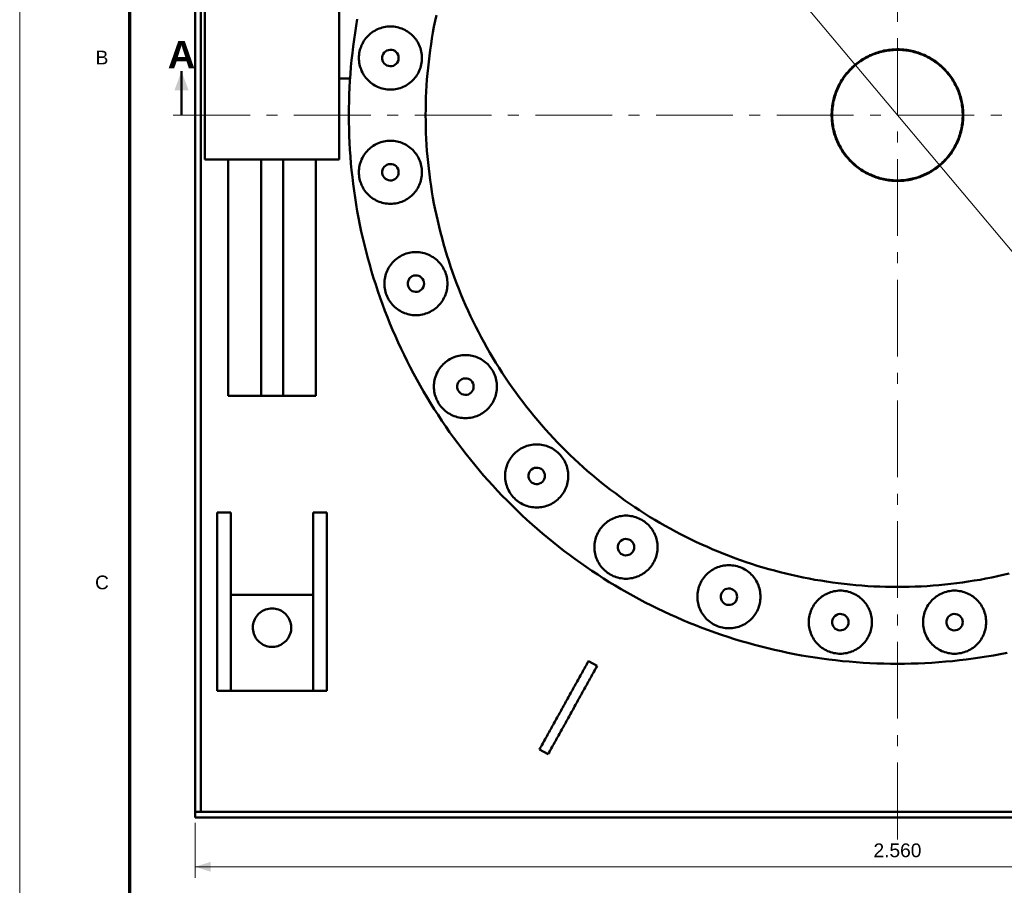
# Model space of a CAD drawing. Header units: millimetres. Extents: x 0 to 841, y 0 to 594.
# Tile 2 of 8: x 0 to 179, y 290 to 447. Entities that reach past the tile are written whole.
import ezdxf
from ezdxf.enums import TextEntityAlignment as Align

# ---------------------------------------------------------------- set-up
doc = ezdxf.new("R2010")
doc.units = ezdxf.units.MM
doc.linetypes.add('EJE', pattern=[22, 14, -3, 2, -3])
for name, color, linetype, lineweight in [('COTA', 7, 'CONTINUOUS', 18), ('EJE', 7, 'EJE', 18), ('FINA', 7, 'CONTINUOUS', 18), ('MARCO', 7, 'CONTINUOUS', 70), ('TXT', 7, 'CONTINUOUS', 25), ('VIS', 7, 'CONTINUOUS', 50)]:
    doc.layers.add(name, color=color, linetype=linetype, lineweight=lineweight)
doc.styles.add('STD', font='LiberationSans-Regular.ttf')
doc.styles.add('STDB', font='LiberationSans-Bold.ttf')

msp = doc.modelspace()

# ---------------------------------------------------------------- linework, layer by layer
at = {"layer": 'COTA'}
for p, q in [((224.28, 353.4), (81.58, 523.46)), ((32, 301), (32, 291)), ((32, 293), (288, 293))]:
    msp.add_line(p, q, dxfattribs=at)
for points in [[(29.5, 438), (28.2, 434.5), (30.8, 434.5)], [(32, 293), (34.8, 292.1), (34.8, 293.9)]]:
    msp.add_solid(points, dxfattribs=at)
at = {"layer": 'EJE'}
for p, q in [((160, 298), (160, 562)), ((28, 430), (292, 430))]:
    msp.add_line(p, q, dxfattribs=at)
at = {"layer": 'FINA'}
msp.add_lwpolyline([(0, 0), (841, 0), (841, 594), (0, 594)], close=True, dxfattribs=at)
at = {"layer": 'MARCO'}
msp.add_lwpolyline([(20, 10), (831, 10), (831, 584), (20, 584)], close=True, dxfattribs=at)
at = {"layer": 'VIS'}
msp.add_line((29.5, 430), (29.5, 438), dxfattribs=at)
for points in [[(32, 303), (32, 557)], [(33, 303), (33, 557)], [(33.75, 421.91), (33.75, 479.16)], [(58.25, 436.66), (58.25, 461.46)], [(61.54, 447.5), (61.33, 446.26), (61.13, 445.02), (60.95, 443.78), (60.79, 442.53), (60.64, 441.29), (60.5, 440.04), (60.39, 438.79), (60.28, 437.53), (60.2, 436.28), (60.13, 435.02), (60.07, 433.77), (60.03, 432.51), (60.01, 431.26), (60, 430), (60.01, 428.74), (60.03, 427.49), (60.07, 426.23), (60.13, 424.98), (60.2, 423.72), (60.28, 422.47), (60.39, 421.21), (60.5, 419.96), (60.64, 418.71), (60.79, 417.47), (60.95, 416.22), (61.13, 414.98), (61.33, 413.74), (61.54, 412.5), (61.77, 411.26), (62.01, 410.03), (62.27, 408.8), (62.55, 407.57), (62.84, 406.35), (63.14, 405.13), (63.46, 403.92), (63.8, 402.7), (64.15, 401.5), (64.51, 400.3), (64.89, 399.1), (65.29, 397.91), (65.7, 396.72), (66.13, 395.54), (66.57, 394.36), (67.02, 393.19), (67.49, 392.02), (67.98, 390.86), (68.48, 389.71), (68.99, 388.56), (69.52, 387.42), (70.06, 386.29), (70.62, 385.16), (71.19, 384.04), (71.77, 382.93), (72.37, 381.82), (72.98, 380.73), (73.61, 379.64), (74.25, 378.56), (74.9, 377.48), (75.57, 376.42), (76.25, 375.36), (76.94, 374.31), (77.65, 373.27), (78.37, 372.24), (79.1, 371.22), (79.84, 370.21), (80.6, 369.21), (81.37, 368.21), (82.15, 367.23), (82.95, 366.26), (83.76, 365.29), (84.57, 364.34), (85.41, 363.4), (86.25, 362.47), (87.1, 361.55), (87.97, 360.63), (88.85, 359.74), (89.74, 358.85), (90.63, 357.97), (91.55, 357.1), (92.47, 356.25), (93.4, 355.41), (94.34, 354.57), (95.29, 353.76), (96.26, 352.95), (97.23, 352.15), (98.21, 351.37), (99.21, 350.6), (100.21, 349.84), (101.22, 349.1), (102.24, 348.37), (103.27, 347.65), (104.31, 346.94), (105.36, 346.25), (106.42, 345.57), (107.48, 344.9), (108.56, 344.25), (109.64, 343.61), (110.73, 342.98), (111.82, 342.37), (112.93, 341.77), (114.04, 341.19), (115.16, 340.62), (116.29, 340.06), (117.42, 339.52), (118.56, 338.99), (119.71, 338.48), (120.86, 337.98), (122.02, 337.49), (123.19, 337.02), (124.36, 336.57), (125.54, 336.13), (126.72, 335.7), (127.91, 335.29), (129.1, 334.89), (130.3, 334.51), (131.5, 334.15), (132.7, 333.8), (133.92, 333.46), (135.13, 333.14), (136.35, 332.84), (137.57, 332.55), (138.8, 332.27), (140.03, 332.01), (141.26, 331.77), (142.5, 331.54), (143.74, 331.33), (144.98, 331.13), (146.22, 330.95), (147.47, 330.79), (148.71, 330.64), (149.96, 330.5), (151.21, 330.39), (152.47, 330.28), (153.72, 330.2), (154.98, 330.13), (156.23, 330.07), (157.49, 330.03), (158.74, 330.01), (160, 330), (161.26, 330.01), (162.51, 330.03), (163.77, 330.07), (165.02, 330.13), (166.28, 330.2), (167.53, 330.28), (168.79, 330.39), (170.04, 330.5), (171.29, 330.64), (172.53, 330.79), (173.78, 330.95), (175.02, 331.13), (176.26, 331.33), (177.5, 331.54), (178.74, 331.77), (179.97, 332.01)], [(75.95, 448.23), (75.73, 447.18), (75.52, 446.11), (75.33, 445.05), (75.15, 443.99), (74.98, 442.92), (74.82, 441.85), (74.68, 440.78), (74.55, 439.71), (74.43, 438.63), (74.33, 437.56), (74.24, 436.48), (74.17, 435.4), (74.11, 434.32), (74.06, 433.24), (74.03, 432.16), (74.01, 431.08), (74, 430), (74.01, 428.92), (74.03, 427.84), (74.06, 426.76), (74.11, 425.68), (74.17, 424.6), (74.24, 423.52), (74.33, 422.44), (74.43, 421.37), (74.55, 420.29), (74.68, 419.22), (74.82, 418.15), (74.98, 417.08), (75.15, 416.01), (75.33, 414.95), (75.52, 413.89), (75.73, 412.82), (75.95, 411.77), (76.19, 410.71), (76.44, 409.66), (76.7, 408.61), (76.98, 407.57), (77.27, 406.53), (77.57, 405.49), (77.88, 404.45), (78.21, 403.42), (78.55, 402.4), (78.9, 401.38), (79.27, 400.36), (79.65, 399.35), (80.04, 398.34), (80.44, 397.34), (80.86, 396.34), (81.29, 395.35), (81.73, 394.36), (82.18, 393.38), (82.65, 392.41), (83.13, 391.44), (83.62, 390.48), (84.12, 389.52), (84.64, 388.57), (85.16, 387.63), (85.7, 386.69), (86.25, 385.76), (86.81, 384.83), (87.39, 383.92), (87.97, 383.01), (88.57, 382.11), (89.18, 381.21), (89.79, 380.33), (90.42, 379.45), (91.07, 378.58), (91.72, 377.72), (92.38, 376.86), (93.05, 376.02), (93.74, 375.18), (94.43, 374.35), (95.13, 373.53), (95.85, 372.72), (96.57, 371.92), (97.31, 371.13), (98.05, 370.35), (98.81, 369.57), (99.57, 368.81), (100.35, 368.05), (101.13, 367.31), (101.92, 366.57), (102.72, 365.85), (103.53, 365.13), (104.35, 364.43), (105.18, 363.74), (106.02, 363.05), (106.86, 362.38), (107.72, 361.72), (108.58, 361.07), (109.45, 360.42), (110.33, 359.79), (111.21, 359.18), (112.11, 358.57), (113.01, 357.97), (113.92, 357.39), (114.83, 356.81), (115.76, 356.25), (116.69, 355.7), (117.63, 355.16), (118.57, 354.64), (119.52, 354.12), (120.48, 353.62), (121.44, 353.13), (122.41, 352.65), (123.38, 352.18), (124.36, 351.73), (125.35, 351.29), (126.34, 350.86), (127.34, 350.44), (128.34, 350.04), (129.35, 349.65), (130.36, 349.27), (131.38, 348.9), (132.4, 348.55), (133.42, 348.21), (134.45, 347.88), (135.49, 347.57), (136.53, 347.27), (137.57, 346.98), (138.61, 346.7), (139.66, 346.44), (140.71, 346.19), (141.77, 345.95), (142.82, 345.73), (143.89, 345.52), (144.95, 345.33), (146.01, 345.15), (147.08, 344.98), (148.15, 344.82), (149.22, 344.68), (150.29, 344.55), (151.37, 344.43), (152.44, 344.33), (153.52, 344.24), (154.6, 344.17), (155.68, 344.11), (156.76, 344.06), (157.84, 344.03), (158.92, 344.01), (160, 344), (161.08, 344.01), (162.16, 344.03), (163.24, 344.06), (164.32, 344.11), (165.4, 344.17), (166.48, 344.24), (167.56, 344.33), (168.63, 344.43), (169.71, 344.55), (170.78, 344.68), (171.85, 344.82), (172.92, 344.98), (173.99, 345.15), (175.05, 345.33), (176.11, 345.52), (177.18, 345.73), (178.23, 345.95), (179.29, 346.19), (180.34, 346.44)], [(75.95, 448.23), (75.73, 447.18), (75.52, 446.11), (75.33, 445.05), (75.15, 443.99), (74.98, 442.92), (74.82, 441.85), (74.68, 440.78), (74.55, 439.71), (74.43, 438.63), (74.33, 437.56), (74.24, 436.48), (74.17, 435.4), (74.11, 434.32), (74.06, 433.24), (74.03, 432.16), (74.01, 431.08), (74, 430), (74.01, 428.92), (74.03, 427.84), (74.06, 426.76), (74.11, 425.68), (74.17, 424.6), (74.24, 423.52), (74.33, 422.44), (74.43, 421.37), (74.55, 420.29), (74.68, 419.22), (74.82, 418.15), (74.98, 417.08), (75.15, 416.01), (75.33, 414.95), (75.52, 413.89), (75.73, 412.82), (75.95, 411.77), (76.19, 410.71), (76.44, 409.66), (76.7, 408.61), (76.98, 407.57), (77.27, 406.53), (77.57, 405.49), (77.88, 404.45), (78.21, 403.42), (78.55, 402.4), (78.9, 401.38), (79.27, 400.36), (79.65, 399.35), (80.04, 398.34), (80.44, 397.34), (80.86, 396.34), (81.29, 395.35), (81.73, 394.36), (82.18, 393.38), (82.65, 392.41), (83.13, 391.44), (83.62, 390.48), (84.12, 389.52), (84.64, 388.57), (85.16, 387.63), (85.7, 386.69), (86.25, 385.76), (86.81, 384.83), (87.39, 383.92), (87.97, 383.01), (88.57, 382.11), (89.18, 381.21), (89.79, 380.33), (90.42, 379.45), (91.07, 378.58), (91.72, 377.72), (92.38, 376.86), (93.05, 376.02), (93.74, 375.18), (94.43, 374.35), (95.13, 373.53), (95.85, 372.72), (96.57, 371.92), (97.31, 371.13), (98.05, 370.35), (98.81, 369.57), (99.57, 368.81), (100.35, 368.05), (101.13, 367.31), (101.92, 366.57), (102.72, 365.85), (103.53, 365.13), (104.35, 364.43), (105.18, 363.74), (106.02, 363.05), (106.86, 362.38), (107.72, 361.72), (108.58, 361.07), (109.45, 360.42), (110.33, 359.79), (111.21, 359.18), (112.11, 358.57), (113.01, 357.97), (113.92, 357.39), (114.83, 356.81), (115.76, 356.25), (116.69, 355.7), (117.63, 355.16), (118.57, 354.64), (119.52, 354.12), (120.48, 353.62), (121.44, 353.13), (122.41, 352.65), (123.38, 352.18), (124.36, 351.73), (125.35, 351.29), (126.34, 350.86), (127.34, 350.44), (128.34, 350.04), (129.35, 349.65), (130.36, 349.27), (131.38, 348.9), (132.4, 348.55), (133.42, 348.21), (134.45, 347.88), (135.49, 347.57), (136.53, 347.27), (137.57, 346.98), (138.61, 346.7), (139.66, 346.44), (140.71, 346.19), (141.77, 345.95), (142.82, 345.73), (143.89, 345.52), (144.95, 345.33), (146.01, 345.15), (147.08, 344.98), (148.15, 344.82), (149.22, 344.68), (150.29, 344.55), (151.37, 344.43), (152.44, 344.33), (153.52, 344.24), (154.6, 344.17), (155.68, 344.11), (156.76, 344.06), (157.84, 344.03), (158.92, 344.01), (160, 344), (161.08, 344.01), (162.16, 344.03), (163.24, 344.06), (164.32, 344.11), (165.4, 344.17), (166.48, 344.24), (167.56, 344.33), (168.63, 344.43), (169.71, 344.55), (170.78, 344.68), (171.85, 344.82), (172.92, 344.98), (173.99, 345.15), (175.05, 345.33), (176.11, 345.52), (177.18, 345.73), (178.23, 345.95), (179.29, 346.19), (180.34, 346.44)], [(73.33, 440.41), (73.33, 440.71), (73.3, 441.01), (73.26, 441.31), (73.21, 441.61), (73.14, 441.9), (73.05, 442.19), (72.95, 442.47), (72.84, 442.75), (72.71, 443.02), (72.56, 443.29), (72.41, 443.54), (72.24, 443.79), (72.05, 444.03), (71.86, 444.26), (71.65, 444.48), (71.43, 444.69), (71.2, 444.88), (70.96, 445.06), (70.72, 445.24), (70.46, 445.39), (70.2, 445.54), (69.92, 445.67), (69.65, 445.78), (69.36, 445.88), (69.07, 445.97), (68.78, 446.04), (68.48, 446.09), (68.19, 446.13), (67.89, 446.15), (67.58, 446.16), (67.28, 446.15), (66.98, 446.13), (66.69, 446.09), (66.39, 446.04), (66.1, 445.97), (65.81, 445.88), (65.52, 445.78), (65.25, 445.67), (64.97, 445.54), (64.71, 445.39), (64.45, 445.24), (64.2, 445.06), (63.97, 444.88), (63.74, 444.69), (63.52, 444.48), (63.31, 444.26), (63.12, 444.03), (62.93, 443.79), (62.76, 443.54), (62.61, 443.29), (62.46, 443.02), (62.33, 442.75), (62.22, 442.47), (62.12, 442.19), (62.03, 441.9), (61.96, 441.61), (61.91, 441.31), (61.87, 441.01), (61.84, 440.71), (61.83, 440.41), (61.84, 440.11), (61.87, 439.81), (61.91, 439.51), (61.96, 439.22), (62.03, 438.92), (62.12, 438.64), (62.22, 438.35), (62.33, 438.07), (62.46, 437.8), (62.61, 437.54), (62.76, 437.28), (62.93, 437.03), (63.12, 436.79), (63.31, 436.57), (63.52, 436.35), (63.74, 436.14), (63.97, 435.94), (64.2, 435.76), (64.45, 435.59), (64.71, 435.43), (64.97, 435.29), (65.25, 435.16), (65.52, 435.04), (65.81, 434.94), (66.1, 434.86), (66.39, 434.79), (66.69, 434.73), (66.98, 434.69), (67.28, 434.67), (67.58, 434.66), (67.89, 434.67), (68.19, 434.69), (68.48, 434.73), (68.78, 434.79), (69.07, 434.86), (69.36, 434.94), (69.65, 435.04), (69.92, 435.16), (70.2, 435.29), (70.46, 435.43), (70.72, 435.59), (70.96, 435.76), (71.2, 435.94), (71.43, 436.14), (71.65, 436.35), (71.86, 436.57), (72.05, 436.79), (72.24, 437.03), (72.41, 437.28), (72.56, 437.54), (72.71, 437.8), (72.84, 438.07), (72.95, 438.35), (73.05, 438.64), (73.14, 438.92), (73.21, 439.22), (73.26, 439.51), (73.3, 439.81), (73.33, 440.11), (73.33, 440.41)], [(69.08, 440.41), (69.05, 440.71), (68.96, 441), (68.82, 441.27), (68.62, 441.5), (68.38, 441.69), (68.11, 441.82), (67.81, 441.9), (67.51, 441.91), (67.21, 441.86), (66.92, 441.76), (66.67, 441.6), (66.45, 441.39), (66.27, 441.14), (66.15, 440.86), (66.09, 440.56), (66.09, 440.26), (66.15, 439.96), (66.27, 439.68), (66.45, 439.44), (66.67, 439.23), (66.92, 439.07), (67.21, 438.96), (67.51, 438.91), (67.81, 438.93), (68.11, 439.01), (68.38, 439.14), (68.62, 439.33), (68.82, 439.56), (68.96, 439.82), (69.05, 440.11), (69.08, 440.41)], [(172, 430), (172, 429.7), (171.98, 429.4), (171.97, 429.1), (171.94, 428.8), (171.91, 428.5), (171.86, 428.2), (171.82, 427.91), (171.76, 427.61), (171.7, 427.32), (171.63, 427.03), (171.55, 426.74), (171.46, 426.45), (171.37, 426.16), (171.27, 425.88), (171.16, 425.6), (171.05, 425.32), (170.93, 425.05), (170.8, 424.77), (170.67, 424.51), (170.53, 424.24), (170.38, 423.98), (170.23, 423.72), (170.07, 423.47), (169.9, 423.22), (169.73, 422.97), (169.55, 422.73), (169.36, 422.49), (169.17, 422.26), (168.97, 422.03), (168.77, 421.81), (168.56, 421.59), (168.35, 421.38), (168.13, 421.18), (167.91, 420.98), (167.68, 420.78), (167.45, 420.59), (167.21, 420.41), (166.97, 420.23), (166.72, 420.06), (166.47, 419.89), (166.22, 419.74), (165.96, 419.58), (165.69, 419.44), (165.43, 419.3), (165.16, 419.17), (164.89, 419.04), (164.61, 418.92), (164.33, 418.81), (164.05, 418.7), (163.77, 418.61), (163.48, 418.52), (163.19, 418.43), (162.9, 418.36), (162.61, 418.29), (162.31, 418.23), (162.02, 418.17), (161.72, 418.12), (161.42, 418.08), (161.12, 418.05), (160.83, 418.03), (160.53, 418.01), (160.23, 418), (159.92, 418), (159.62, 418.01), (159.32, 418.02), (159.02, 418.04), (158.73, 418.07), (158.43, 418.1), (158.13, 418.15), (157.83, 418.2), (157.54, 418.25), (157.25, 418.32), (156.95, 418.39), (156.67, 418.47), (156.38, 418.56), (156.09, 418.65), (155.81, 418.76), (155.53, 418.86), (155.25, 418.98), (154.98, 419.1), (154.71, 419.23), (154.44, 419.37), (154.17, 419.51), (153.91, 419.66), (153.66, 419.81), (153.4, 419.98), (153.15, 420.14), (152.91, 420.32), (152.67, 420.5), (152.43, 420.69), (152.2, 420.88), (151.98, 421.08), (151.76, 421.28), (151.54, 421.49), (151.33, 421.7), (151.13, 421.92), (150.93, 422.15), (150.73, 422.38), (150.54, 422.61), (150.36, 422.85), (150.19, 423.09), (150.02, 423.34), (149.85, 423.59), (149.7, 423.85), (149.55, 424.11), (149.4, 424.37), (149.26, 424.64), (149.13, 424.91), (149.01, 425.18), (148.89, 425.46), (148.78, 425.74), (148.68, 426.02), (148.58, 426.31), (148.49, 426.59), (148.41, 426.88), (148.34, 427.17), (148.27, 427.47), (148.21, 427.76), (148.16, 428.06), (148.11, 428.35), (148.08, 428.65), (148.05, 428.95), (148.02, 429.25), (148.01, 429.55), (148, 429.85), (148, 430.15), (148.01, 430.45), (148.02, 430.75), (148.05, 431.05), (148.08, 431.35), (148.11, 431.65), (148.16, 431.94), (148.21, 432.24), (148.27, 432.53), (148.34, 432.83), (148.41, 433.12), (148.49, 433.41), (148.58, 433.69), (148.68, 433.98), (148.78, 434.26), (148.89, 434.54), (149.01, 434.82), (149.13, 435.09), (149.26, 435.36), (149.4, 435.63), (149.55, 435.89), (149.7, 436.15), (149.85, 436.41), (150.02, 436.66), (150.19, 436.91), (150.36, 437.15), (150.54, 437.39), (150.73, 437.62), (150.93, 437.85), (151.13, 438.08), (151.33, 438.3), (151.54, 438.51), (151.76, 438.72), (151.98, 438.92), (152.2, 439.12), (152.43, 439.31), (152.67, 439.5), (152.91, 439.68), (153.15, 439.86), (153.4, 440.02), (153.66, 440.19), (153.91, 440.34), (154.17, 440.49), (154.44, 440.63), (154.71, 440.77), (154.98, 440.9), (155.25, 441.02), (155.53, 441.14), (155.81, 441.24), (156.09, 441.35), (156.38, 441.44), (156.67, 441.53), (156.95, 441.61), (157.25, 441.68), (157.54, 441.75), (157.83, 441.8), (158.13, 441.85), (158.43, 441.9), (158.73, 441.93), (159.02, 441.96), (159.32, 441.98), (159.62, 441.99), (159.92, 442), (160.23, 442), (160.53, 441.99), (160.83, 441.97), (161.12, 441.95), (161.42, 441.92), (161.72, 441.88), (162.02, 441.83), (162.31, 441.77), (162.61, 441.71), (162.9, 441.64), (163.19, 441.57), (163.48, 441.48), (163.77, 441.39), (164.05, 441.3), (164.33, 441.19), (164.61, 441.08), (164.89, 440.96), (165.16, 440.83), (165.43, 440.7), (165.69, 440.56), (165.96, 440.42), (166.22, 440.26), (166.47, 440.11), (166.72, 439.94), (166.97, 439.77), (167.21, 439.59), (167.45, 439.41), (167.68, 439.22), (167.91, 439.02), (168.13, 438.82), (168.35, 438.62), (168.56, 438.41), (168.77, 438.19), (168.97, 437.97), (169.17, 437.74), (169.36, 437.51), (169.55, 437.27), (169.73, 437.03), (169.9, 436.78), (170.07, 436.53), (170.23, 436.28), (170.38, 436.02), (170.53, 435.76), (170.67, 435.49), (170.8, 435.23), (170.93, 434.95), (171.05, 434.68), (171.16, 434.4), (171.27, 434.12), (171.37, 433.84), (171.46, 433.55), (171.55, 433.26), (171.63, 432.97), (171.7, 432.68), (171.76, 432.39), (171.82, 432.09), (171.86, 431.8), (171.91, 431.5), (171.94, 431.2), (171.97, 430.9), (171.98, 430.6), (172, 430.3), (172, 430)], [(171.9, 430), (171.9, 430.3), (171.88, 430.6), (171.87, 430.9), (171.84, 431.2), (171.81, 431.5), (171.76, 431.79), (171.71, 432.09), (171.66, 432.39), (171.59, 432.68), (171.52, 432.97), (171.44, 433.26), (171.36, 433.55), (171.27, 433.83), (171.17, 434.12), (171.06, 434.4), (170.94, 434.68), (170.82, 434.95), (170.69, 435.22), (170.56, 435.49), (170.42, 435.75), (170.27, 436.01), (170.11, 436.27), (169.95, 436.53), (169.78, 436.77), (169.61, 437.02), (169.43, 437.26), (169.24, 437.49), (169.05, 437.73), (168.85, 437.95), (168.65, 438.17), (168.44, 438.39), (168.23, 438.6), (168.01, 438.8), (167.78, 439), (167.55, 439.2), (167.32, 439.38), (167.08, 439.57), (166.84, 439.74), (166.59, 439.91), (166.34, 440.07), (166.08, 440.23), (165.82, 440.38), (165.56, 440.52), (165.29, 440.66), (165.02, 440.79), (164.74, 440.91), (164.47, 441.03), (164.19, 441.14), (163.91, 441.24), (163.62, 441.34), (163.33, 441.42), (163.04, 441.5), (162.75, 441.58), (162.46, 441.64), (162.16, 441.7), (161.87, 441.75), (161.57, 441.8), (161.27, 441.83), (160.97, 441.86), (160.68, 441.88), (160.38, 441.89), (160.08, 441.9), (159.77, 441.9), (159.47, 441.89), (159.17, 441.87), (158.88, 441.85), (158.58, 441.81), (158.28, 441.77), (157.98, 441.73), (157.69, 441.67), (157.39, 441.61), (157.1, 441.54), (156.81, 441.46), (156.52, 441.38), (156.24, 441.29), (155.95, 441.19), (155.67, 441.09), (155.39, 440.97), (155.12, 440.85), (154.85, 440.73), (154.58, 440.59), (154.31, 440.45), (154.05, 440.31), (153.79, 440.15), (153.54, 439.99), (153.29, 439.83), (153.04, 439.65), (152.8, 439.48), (152.56, 439.29), (152.33, 439.1), (152.1, 438.9), (151.88, 438.7), (151.67, 438.49), (151.45, 438.28), (151.25, 438.06), (151.05, 437.84), (150.85, 437.61), (150.66, 437.38), (150.48, 437.14), (150.3, 436.9), (150.13, 436.65), (149.97, 436.4), (149.81, 436.14), (149.66, 435.88), (149.51, 435.62), (149.37, 435.36), (149.24, 435.09), (149.12, 434.81), (149, 434.54), (148.89, 434.26), (148.78, 433.98), (148.69, 433.69), (148.6, 433.4), (148.52, 433.12), (148.44, 432.83), (148.37, 432.53), (148.31, 432.24), (148.26, 431.94), (148.21, 431.65), (148.18, 431.35), (148.15, 431.05), (148.12, 430.75), (148.11, 430.45), (148.1, 430.15), (148.1, 429.85), (148.11, 429.55), (148.12, 429.25), (148.15, 428.95), (148.18, 428.65), (148.21, 428.35), (148.26, 428.06), (148.31, 427.76), (148.37, 427.47), (148.44, 427.17), (148.52, 426.88), (148.6, 426.6), (148.69, 426.31), (148.78, 426.02), (148.89, 425.74), (149, 425.46), (149.12, 425.19), (149.24, 424.91), (149.37, 424.64), (149.51, 424.38), (149.66, 424.12), (149.81, 423.86), (149.97, 423.6), (150.13, 423.35), (150.3, 423.1), (150.48, 422.86), (150.66, 422.62), (150.85, 422.39), (151.05, 422.16), (151.25, 421.94), (151.45, 421.72), (151.67, 421.51), (151.88, 421.3), (152.1, 421.1), (152.33, 420.9), (152.56, 420.71), (152.8, 420.52), (153.04, 420.35), (153.29, 420.17), (153.54, 420.01), (153.79, 419.85), (154.05, 419.69), (154.31, 419.55), (154.58, 419.41), (154.85, 419.27), (155.12, 419.15), (155.39, 419.03), (155.67, 418.91), (155.95, 418.81), (156.24, 418.71), (156.52, 418.62), (156.81, 418.54), (157.1, 418.46), (157.39, 418.39), (157.69, 418.33), (157.98, 418.27), (158.28, 418.23), (158.58, 418.19), (158.88, 418.15), (159.17, 418.13), (159.47, 418.11), (159.77, 418.1), (160.08, 418.1), (160.38, 418.11), (160.68, 418.12), (160.97, 418.14), (161.27, 418.17), (161.57, 418.2), (161.87, 418.25), (162.16, 418.3), (162.46, 418.36), (162.75, 418.42), (163.04, 418.5), (163.33, 418.58), (163.62, 418.66), (163.91, 418.76), (164.19, 418.86), (164.47, 418.97), (164.74, 419.09), (165.02, 419.21), (165.29, 419.34), (165.56, 419.48), (165.82, 419.62), (166.08, 419.77), (166.34, 419.93), (166.59, 420.09), (166.84, 420.26), (167.08, 420.43), (167.32, 420.62), (167.55, 420.8), (167.78, 421), (168.01, 421.2), (168.23, 421.4), (168.44, 421.61), (168.65, 421.83), (168.85, 422.05), (169.05, 422.27), (169.24, 422.51), (169.43, 422.74), (169.61, 422.98), (169.78, 423.23), (169.95, 423.47), (170.11, 423.73), (170.27, 423.99), (170.42, 424.25), (170.56, 424.51), (170.69, 424.78), (170.82, 425.05), (170.94, 425.32), (171.06, 425.6), (171.17, 425.88), (171.27, 426.17), (171.36, 426.45), (171.44, 426.74), (171.52, 427.03), (171.59, 427.32), (171.66, 427.61), (171.71, 427.91), (171.76, 428.21), (171.81, 428.5), (171.84, 428.8), (171.87, 429.1), (171.88, 429.4), (171.9, 429.7), (171.9, 430)], [(58.25, 421.91), (58.25, 436.66)], [(58.25, 436.66), (60.22, 436.66)], [(73.33, 419.59), (73.33, 419.89), (73.3, 420.19), (73.26, 420.49), (73.21, 420.78), (73.14, 421.08), (73.05, 421.36), (72.95, 421.65), (72.84, 421.93), (72.71, 422.2), (72.56, 422.46), (72.41, 422.72), (72.24, 422.97), (72.05, 423.21), (71.86, 423.43), (71.65, 423.65), (71.43, 423.86), (71.2, 424.06), (70.96, 424.24), (70.72, 424.41), (70.46, 424.57), (70.2, 424.71), (69.92, 424.84), (69.65, 424.96), (69.36, 425.06), (69.07, 425.14), (68.78, 425.21), (68.48, 425.27), (68.19, 425.31), (67.89, 425.33), (67.58, 425.34), (67.28, 425.33), (66.98, 425.31), (66.69, 425.27), (66.39, 425.21), (66.1, 425.14), (65.81, 425.06), (65.52, 424.96), (65.25, 424.84), (64.97, 424.71), (64.71, 424.57), (64.45, 424.41), (64.2, 424.24), (63.97, 424.06), (63.74, 423.86), (63.52, 423.65), (63.31, 423.43), (63.12, 423.21), (62.93, 422.97), (62.76, 422.72), (62.61, 422.46), (62.46, 422.2), (62.33, 421.93), (62.22, 421.65), (62.12, 421.36), (62.03, 421.08), (61.96, 420.78), (61.91, 420.49), (61.87, 420.19), (61.84, 419.89), (61.83, 419.59), (61.84, 419.29), (61.87, 418.99), (61.91, 418.69), (61.96, 418.39), (62.03, 418.1), (62.12, 417.81), (62.22, 417.53), (62.33, 417.25), (62.46, 416.98), (62.61, 416.71), (62.76, 416.46), (62.93, 416.21), (63.12, 415.97), (63.31, 415.74), (63.52, 415.52), (63.74, 415.31), (63.97, 415.12), (64.2, 414.94), (64.45, 414.76), (64.71, 414.61), (64.97, 414.46), (65.25, 414.33), (65.52, 414.22), (65.81, 414.12), (66.1, 414.03), (66.39, 413.96), (66.69, 413.91), (66.98, 413.87), (67.28, 413.85), (67.58, 413.84), (67.89, 413.85), (68.19, 413.87), (68.48, 413.91), (68.78, 413.96), (69.07, 414.03), (69.36, 414.12), (69.65, 414.22), (69.92, 414.33), (70.2, 414.46), (70.46, 414.61), (70.72, 414.76), (70.96, 414.94), (71.2, 415.12), (71.43, 415.31), (71.65, 415.52), (71.86, 415.74), (72.05, 415.97), (72.24, 416.21), (72.41, 416.46), (72.56, 416.71), (72.71, 416.98), (72.84, 417.25), (72.95, 417.53), (73.05, 417.81), (73.14, 418.1), (73.21, 418.39), (73.26, 418.69), (73.3, 418.99), (73.33, 419.29), (73.33, 419.59)], [(33.75, 421.91), (58.25, 421.91)], [(38, 378.84), (38, 421.91)], [(44, 378.84), (44, 421.91)], [(48, 378.84), (48, 421.91)], [(54, 378.84), (54, 421.91)], [(69.08, 419.59), (69.05, 419.89), (68.96, 420.18), (68.82, 420.44), (68.62, 420.67), (68.38, 420.86), (68.11, 420.99), (67.81, 421.07), (67.51, 421.09), (67.21, 421.04), (66.92, 420.93), (66.67, 420.77), (66.45, 420.56), (66.27, 420.32), (66.15, 420.04), (66.09, 419.74), (66.09, 419.44), (66.15, 419.14), (66.27, 418.86), (66.45, 418.61), (66.67, 418.4), (66.92, 418.24), (67.21, 418.14), (67.51, 418.09), (67.81, 418.1), (68.11, 418.18), (68.38, 418.31), (68.62, 418.5), (68.82, 418.73), (68.96, 419), (69.05, 419.29), (69.08, 419.59)], [(77.97, 399.28), (77.96, 399.58), (77.94, 399.89), (77.9, 400.18), (77.84, 400.48), (77.77, 400.77), (77.69, 401.06), (77.59, 401.34), (77.47, 401.62), (77.34, 401.89), (77.2, 402.16), (77.04, 402.42), (76.87, 402.66), (76.69, 402.9), (76.49, 403.13), (76.28, 403.35), (76.07, 403.56), (75.84, 403.75), (75.6, 403.94), (75.35, 404.11), (75.09, 404.26), (74.83, 404.41), (74.56, 404.54), (74.28, 404.65), (74, 404.75), (73.71, 404.84), (73.41, 404.91), (73.12, 404.96), (72.82, 405), (72.52, 405.03), (72.22, 405.03), (71.92, 405.03), (71.62, 405), (71.32, 404.96), (71.02, 404.91), (70.73, 404.84), (70.44, 404.75), (70.16, 404.65), (69.88, 404.54), (69.61, 404.41), (69.34, 404.26), (69.09, 404.11), (68.84, 403.94), (68.6, 403.75), (68.37, 403.56), (68.15, 403.35), (67.95, 403.13), (67.75, 402.9), (67.57, 402.66), (67.4, 402.42), (67.24, 402.16), (67.1, 401.89), (66.97, 401.62), (66.85, 401.34), (66.75, 401.06), (66.66, 400.77), (66.59, 400.48), (66.54, 400.18), (66.5, 399.89), (66.48, 399.58), (66.47, 399.28), (66.48, 398.98), (66.5, 398.68), (66.54, 398.38), (66.59, 398.09), (66.66, 397.8), (66.75, 397.51), (66.85, 397.22), (66.97, 396.95), (67.1, 396.67), (67.24, 396.41), (67.4, 396.15), (67.57, 395.9), (67.75, 395.67), (67.95, 395.44), (68.15, 395.22), (68.37, 395.01), (68.6, 394.82), (68.84, 394.63), (69.09, 394.46), (69.34, 394.3), (69.61, 394.16), (69.88, 394.03), (70.16, 393.92), (70.44, 393.82), (70.73, 393.73), (71.02, 393.66), (71.32, 393.6), (71.62, 393.57), (71.92, 393.54), (72.22, 393.53), (72.52, 393.54), (72.82, 393.57), (73.12, 393.6), (73.41, 393.66), (73.71, 393.73), (74, 393.82), (74.28, 393.92), (74.56, 394.03), (74.83, 394.16), (75.09, 394.3), (75.35, 394.46), (75.6, 394.63), (75.84, 394.82), (76.07, 395.01), (76.28, 395.22), (76.49, 395.44), (76.69, 395.67), (76.87, 395.9), (77.04, 396.15), (77.2, 396.41), (77.34, 396.67), (77.47, 396.95), (77.59, 397.22), (77.69, 397.51), (77.77, 397.8), (77.84, 398.09), (77.9, 398.38), (77.94, 398.68), (77.96, 398.98), (77.97, 399.28)], [(73.72, 399.28), (73.69, 399.59), (73.6, 399.88), (73.45, 400.14), (73.25, 400.37), (73.01, 400.56), (72.74, 400.69), (72.45, 400.77), (72.14, 400.78), (71.84, 400.74), (71.56, 400.63), (71.3, 400.47), (71.08, 400.26), (70.91, 400.01), (70.79, 399.73), (70.73, 399.44), (70.73, 399.13), (70.79, 398.84), (70.91, 398.56), (71.08, 398.31), (71.3, 398.1), (71.56, 397.94), (71.84, 397.83), (72.14, 397.79), (72.45, 397.8), (72.74, 397.88), (73.01, 398.01), (73.25, 398.2), (73.45, 398.43), (73.6, 398.69), (73.69, 398.98), (73.72, 399.28)], [(87, 380.52), (87, 380.82), (86.97, 381.12), (86.93, 381.42), (86.88, 381.72), (86.81, 382.01), (86.72, 382.3), (86.62, 382.58), (86.51, 382.86), (86.38, 383.13), (86.23, 383.4), (86.08, 383.65), (85.91, 383.9), (85.72, 384.14), (85.53, 384.37), (85.32, 384.59), (85.1, 384.79), (84.87, 384.99), (84.63, 385.17), (84.39, 385.34), (84.13, 385.5), (83.87, 385.64), (83.59, 385.77), (83.32, 385.89), (83.03, 385.99), (82.74, 386.08), (82.45, 386.15), (82.15, 386.2), (81.86, 386.24), (81.56, 386.26), (81.25, 386.27), (80.95, 386.26), (80.65, 386.24), (80.36, 386.2), (80.06, 386.15), (79.77, 386.08), (79.48, 385.99), (79.19, 385.89), (78.92, 385.77), (78.64, 385.64), (78.38, 385.5), (78.12, 385.34), (77.87, 385.17), (77.64, 384.99), (77.41, 384.79), (77.19, 384.59), (76.98, 384.37), (76.79, 384.14), (76.6, 383.9), (76.43, 383.65), (76.28, 383.4), (76.13, 383.13), (76, 382.86), (75.89, 382.58), (75.79, 382.3), (75.7, 382.01), (75.63, 381.72), (75.58, 381.42), (75.54, 381.12), (75.51, 380.82), (75.5, 380.52), (75.51, 380.22), (75.54, 379.92), (75.58, 379.62), (75.63, 379.33), (75.7, 379.03), (75.79, 378.74), (75.89, 378.46), (76, 378.18), (76.13, 377.91), (76.28, 377.65), (76.43, 377.39), (76.6, 377.14), (76.79, 376.9), (76.98, 376.67), (77.19, 376.46), (77.41, 376.25), (77.64, 376.05), (77.87, 375.87), (78.12, 375.7), (78.38, 375.54), (78.64, 375.4), (78.92, 375.27), (79.19, 375.15), (79.48, 375.05), (79.77, 374.97), (80.06, 374.9), (80.36, 374.84), (80.65, 374.8), (80.95, 374.78), (81.25, 374.77), (81.56, 374.78), (81.86, 374.8), (82.15, 374.84), (82.45, 374.9), (82.74, 374.97), (83.03, 375.05), (83.32, 375.15), (83.59, 375.27), (83.87, 375.4), (84.13, 375.54), (84.39, 375.7), (84.63, 375.87), (84.87, 376.05), (85.1, 376.25), (85.32, 376.46), (85.53, 376.67), (85.72, 376.9), (85.91, 377.14), (86.08, 377.39), (86.23, 377.65), (86.38, 377.91), (86.51, 378.18), (86.62, 378.46), (86.72, 378.74), (86.81, 379.03), (86.88, 379.33), (86.93, 379.62), (86.97, 379.92), (87, 380.22), (87, 380.52)], [(82.75, 380.52), (82.72, 380.82), (82.63, 381.11), (82.49, 381.38), (82.29, 381.61), (82.05, 381.79), (81.78, 381.93), (81.48, 382), (81.18, 382.02), (80.88, 381.97), (80.59, 381.87), (80.34, 381.71), (80.12, 381.5), (79.94, 381.25), (79.82, 380.97), (79.76, 380.67), (79.76, 380.37), (79.82, 380.07), (79.94, 379.79), (80.12, 379.54), (80.34, 379.33), (80.59, 379.17), (80.88, 379.07), (81.18, 379.02), (81.48, 379.04), (81.78, 379.11), (82.05, 379.25), (82.29, 379.43), (82.49, 379.66), (82.63, 379.93), (82.72, 380.22), (82.75, 380.52)], [(38, 378.84), (44, 378.84)], [(44, 378.84), (48, 378.84)], [(48, 378.84), (54, 378.84)], [(99.99, 364.24), (99.98, 364.54), (99.96, 364.84), (99.92, 365.14), (99.86, 365.43), (99.79, 365.73), (99.71, 366.02), (99.61, 366.3), (99.49, 366.58), (99.36, 366.85), (99.22, 367.11), (99.06, 367.37), (98.89, 367.62), (98.71, 367.86), (98.51, 368.09), (98.3, 368.3), (98.09, 368.51), (97.86, 368.71), (97.62, 368.89), (97.37, 369.06), (97.11, 369.22), (96.85, 369.36), (96.58, 369.49), (96.3, 369.61), (96.02, 369.71), (95.73, 369.79), (95.43, 369.86), (95.14, 369.92), (94.84, 369.96), (94.54, 369.98), (94.24, 369.99), (93.94, 369.98), (93.64, 369.96), (93.34, 369.92), (93.04, 369.86), (92.75, 369.79), (92.46, 369.71), (92.18, 369.61), (91.9, 369.49), (91.63, 369.36), (91.36, 369.22), (91.11, 369.06), (90.86, 368.89), (90.62, 368.71), (90.39, 368.51), (90.17, 368.3), (89.97, 368.09), (89.77, 367.86), (89.59, 367.62), (89.42, 367.37), (89.26, 367.11), (89.12, 366.85), (88.99, 366.58), (88.87, 366.3), (88.77, 366.02), (88.68, 365.73), (88.61, 365.43), (88.56, 365.14), (88.52, 364.84), (88.5, 364.54), (88.49, 364.24), (88.5, 363.94), (88.52, 363.64), (88.56, 363.34), (88.61, 363.04), (88.68, 362.75), (88.77, 362.46), (88.87, 362.18), (88.99, 361.9), (89.12, 361.63), (89.26, 361.36), (89.42, 361.11), (89.59, 360.86), (89.77, 360.62), (89.97, 360.39), (90.17, 360.17), (90.39, 359.97), (90.62, 359.77), (90.86, 359.59), (91.11, 359.42), (91.36, 359.26), (91.63, 359.12), (91.9, 358.99), (92.18, 358.87), (92.46, 358.77), (92.75, 358.68), (93.04, 358.61), (93.34, 358.56), (93.64, 358.52), (93.94, 358.5), (94.24, 358.49), (94.54, 358.5), (94.84, 358.52), (95.14, 358.56), (95.43, 358.61), (95.73, 358.68), (96.02, 358.77), (96.3, 358.87), (96.58, 358.99), (96.85, 359.12), (97.11, 359.26), (97.37, 359.42), (97.62, 359.59), (97.86, 359.77), (98.09, 359.97), (98.3, 360.17), (98.51, 360.39), (98.71, 360.62), (98.89, 360.86), (99.06, 361.11), (99.22, 361.36), (99.36, 361.63), (99.49, 361.9), (99.61, 362.18), (99.71, 362.46), (99.79, 362.75), (99.86, 363.04), (99.92, 363.34), (99.96, 363.64), (99.98, 363.94), (99.99, 364.24)], [(95.74, 364.24), (95.71, 364.54), (95.62, 364.83), (95.47, 365.1), (95.27, 365.33), (95.03, 365.51), (94.76, 365.65), (94.47, 365.72), (94.16, 365.74), (93.86, 365.69), (93.58, 365.59), (93.32, 365.43), (93.1, 365.22), (92.93, 364.97), (92.81, 364.69), (92.75, 364.39), (92.75, 364.09), (92.81, 363.79), (92.93, 363.51), (93.1, 363.26), (93.32, 363.05), (93.58, 362.89), (93.86, 362.79), (94.16, 362.74), (94.47, 362.76), (94.76, 362.83), (95.03, 362.97), (95.27, 363.15), (95.47, 363.38), (95.62, 363.65), (95.71, 363.94), (95.74, 364.24)], [(38.5, 357.59), (36, 357.59)], [(36, 325.09), (36, 357.59)], [(38.5, 325.09), (38.5, 357.59)], [(56, 357.59), (53.5, 357.59)], [(53.5, 325.09), (53.5, 357.59)], [(56, 325.09), (56, 357.59)], [(116.27, 351.25), (116.26, 351.56), (116.24, 351.86), (116.2, 352.15), (116.15, 352.45), (116.08, 352.74), (115.99, 353.03), (115.89, 353.32), (115.77, 353.59), (115.64, 353.87), (115.5, 354.13), (115.34, 354.39), (115.17, 354.63), (114.99, 354.87), (114.79, 355.1), (114.59, 355.32), (114.37, 355.53), (114.14, 355.72), (113.9, 355.91), (113.65, 356.08), (113.4, 356.23), (113.13, 356.38), (112.86, 356.51), (112.58, 356.62), (112.3, 356.72), (112.01, 356.81), (111.72, 356.88), (111.42, 356.93), (111.12, 356.97), (110.82, 357), (110.52, 357), (110.22, 357), (109.92, 356.97), (109.62, 356.93), (109.33, 356.88), (109.03, 356.81), (108.74, 356.72), (108.46, 356.62), (108.18, 356.51), (107.91, 356.38), (107.65, 356.23), (107.39, 356.08), (107.14, 355.91), (106.9, 355.72), (106.67, 355.53), (106.46, 355.32), (106.25, 355.1), (106.05, 354.87), (105.87, 354.63), (105.7, 354.39), (105.54, 354.13), (105.4, 353.87), (105.27, 353.59), (105.15, 353.32), (105.05, 353.03), (104.97, 352.74), (104.9, 352.45), (104.84, 352.15), (104.8, 351.86), (104.78, 351.56), (104.77, 351.25), (104.78, 350.95), (104.8, 350.65), (104.84, 350.36), (104.9, 350.06), (104.97, 349.77), (105.05, 349.48), (105.15, 349.19), (105.27, 348.92), (105.4, 348.64), (105.54, 348.38), (105.7, 348.12), (105.87, 347.87), (106.05, 347.64), (106.25, 347.41), (106.46, 347.19), (106.67, 346.98), (106.9, 346.79), (107.14, 346.6), (107.39, 346.43), (107.65, 346.28), (107.91, 346.13), (108.18, 346), (108.46, 345.89), (108.74, 345.79), (109.03, 345.7), (109.33, 345.63), (109.62, 345.58), (109.92, 345.54), (110.22, 345.51), (110.52, 345.5), (110.82, 345.51), (111.12, 345.54), (111.42, 345.58), (111.72, 345.63), (112.01, 345.7), (112.3, 345.79), (112.58, 345.89), (112.86, 346), (113.13, 346.13), (113.4, 346.28), (113.65, 346.43), (113.9, 346.6), (114.14, 346.79), (114.37, 346.98), (114.59, 347.19), (114.79, 347.41), (114.99, 347.64), (115.17, 347.87), (115.34, 348.12), (115.5, 348.38), (115.64, 348.64), (115.77, 348.92), (115.89, 349.19), (115.99, 349.48), (116.08, 349.77), (116.15, 350.06), (116.2, 350.36), (116.24, 350.65), (116.26, 350.95), (116.27, 351.25)], [(112.02, 351.25), (111.99, 351.56), (111.9, 351.85), (111.75, 352.11), (111.55, 352.34), (111.31, 352.53), (111.04, 352.66), (110.75, 352.74), (110.45, 352.75), (110.15, 352.71), (109.86, 352.6), (109.6, 352.44), (109.38, 352.23), (109.21, 351.98), (109.09, 351.7), (109.03, 351.41), (109.03, 351.1), (109.09, 350.81), (109.21, 350.53), (109.38, 350.28), (109.6, 350.07), (109.86, 349.91), (110.15, 349.8), (110.45, 349.76), (110.75, 349.77), (111.04, 349.85), (111.31, 349.98), (111.55, 350.17), (111.75, 350.4), (111.9, 350.66), (111.99, 350.95), (112.02, 351.25)], [(135.03, 342.22), (135.03, 342.52), (135, 342.82), (134.96, 343.12), (134.91, 343.41), (134.84, 343.71), (134.75, 344), (134.65, 344.28), (134.54, 344.56), (134.41, 344.83), (134.26, 345.09), (134.11, 345.35), (133.94, 345.6), (133.75, 345.84), (133.56, 346.07), (133.35, 346.28), (133.13, 346.49), (132.9, 346.69), (132.66, 346.87), (132.42, 347.04), (132.16, 347.2), (131.89, 347.34), (131.62, 347.47), (131.34, 347.59), (131.06, 347.69), (130.77, 347.77), (130.48, 347.84), (130.18, 347.9), (129.89, 347.94), (129.58, 347.96), (129.28, 347.97), (128.98, 347.96), (128.68, 347.94), (128.38, 347.9), (128.09, 347.84), (127.8, 347.77), (127.51, 347.69), (127.22, 347.59), (126.95, 347.47), (126.67, 347.34), (126.41, 347.2), (126.15, 347.04), (125.9, 346.87), (125.67, 346.69), (125.44, 346.49), (125.22, 346.28), (125.01, 346.07), (124.82, 345.84), (124.63, 345.6), (124.46, 345.35), (124.3, 345.09), (124.16, 344.83), (124.03, 344.56), (123.92, 344.28), (123.82, 344), (123.73, 343.71), (123.66, 343.41), (123.6, 343.12), (123.57, 342.82), (123.54, 342.52), (123.53, 342.22), (123.54, 341.92), (123.57, 341.62), (123.6, 341.32), (123.66, 341.02), (123.73, 340.73), (123.82, 340.44), (123.92, 340.16), (124.03, 339.88), (124.16, 339.61), (124.3, 339.34), (124.46, 339.09), (124.63, 338.84), (124.82, 338.6), (125.01, 338.37), (125.22, 338.15), (125.44, 337.95), (125.67, 337.75), (125.9, 337.57), (126.15, 337.4), (126.41, 337.24), (126.67, 337.1), (126.95, 336.97), (127.22, 336.85), (127.51, 336.75), (127.8, 336.66), (128.09, 336.59), (128.38, 336.54), (128.68, 336.5), (128.98, 336.48), (129.28, 336.47), (129.58, 336.48), (129.89, 336.5), (130.18, 336.54), (130.48, 336.59), (130.77, 336.66), (131.06, 336.75), (131.34, 336.85), (131.62, 336.97), (131.89, 337.1), (132.16, 337.24), (132.42, 337.4), (132.66, 337.57), (132.9, 337.75), (133.13, 337.95), (133.35, 338.15), (133.56, 338.37), (133.75, 338.6), (133.94, 338.84), (134.11, 339.09), (134.26, 339.34), (134.41, 339.61), (134.54, 339.88), (134.65, 340.16), (134.75, 340.44), (134.84, 340.73), (134.91, 341.02), (134.96, 341.32), (135, 341.62), (135.03, 341.92), (135.03, 342.22)], [(130.78, 342.22), (130.75, 342.52), (130.66, 342.81), (130.52, 343.08), (130.32, 343.31), (130.08, 343.49), (129.81, 343.63), (129.51, 343.7), (129.21, 343.72), (128.91, 343.67), (128.62, 343.57), (128.37, 343.41), (128.15, 343.2), (127.97, 342.95), (127.85, 342.67), (127.79, 342.37), (127.79, 342.07), (127.85, 341.77), (127.97, 341.49), (128.15, 341.24), (128.37, 341.03), (128.62, 340.87), (128.91, 340.77), (129.21, 340.72), (129.51, 340.74), (129.81, 340.81), (130.08, 340.95), (130.32, 341.13), (130.52, 341.36), (130.66, 341.63), (130.75, 341.92), (130.78, 342.22)], [(155.34, 337.58), (155.33, 337.89), (155.31, 338.19), (155.27, 338.48), (155.21, 338.78), (155.14, 339.07), (155.06, 339.36), (154.96, 339.65), (154.84, 339.92), (154.71, 340.2), (154.57, 340.46), (154.41, 340.72), (154.24, 340.96), (154.06, 341.2), (153.86, 341.43), (153.65, 341.65), (153.43, 341.86), (153.21, 342.05), (152.97, 342.24), (152.72, 342.41), (152.46, 342.56), (152.2, 342.71), (151.93, 342.84), (151.65, 342.95), (151.36, 343.05), (151.08, 343.14), (150.78, 343.21), (150.49, 343.26), (150.19, 343.3), (149.89, 343.33), (149.59, 343.33), (149.29, 343.33), (148.99, 343.3), (148.69, 343.26), (148.39, 343.21), (148.1, 343.14), (147.81, 343.05), (147.53, 342.95), (147.25, 342.84), (146.98, 342.71), (146.71, 342.56), (146.46, 342.41), (146.21, 342.24), (145.97, 342.05), (145.74, 341.86), (145.52, 341.65), (145.31, 341.43), (145.12, 341.2), (144.94, 340.96), (144.76, 340.72), (144.61, 340.46), (144.46, 340.2), (144.33, 339.92), (144.22, 339.65), (144.12, 339.36), (144.03, 339.07), (143.96, 338.78), (143.91, 338.48), (143.87, 338.19), (143.85, 337.89), (143.84, 337.58), (143.85, 337.28), (143.87, 336.98), (143.91, 336.69), (143.96, 336.39), (144.03, 336.1), (144.12, 335.81), (144.22, 335.52), (144.33, 335.25), (144.46, 334.97), (144.61, 334.71), (144.76, 334.45), (144.94, 334.2), (145.12, 333.97), (145.31, 333.74), (145.52, 333.52), (145.74, 333.31), (145.97, 333.12), (146.21, 332.93), (146.46, 332.76), (146.71, 332.61), (146.98, 332.46), (147.25, 332.33), (147.53, 332.22), (147.81, 332.12), (148.1, 332.03), (148.39, 331.96), (148.69, 331.91), (148.99, 331.87), (149.29, 331.84), (149.59, 331.83), (149.89, 331.84), (150.19, 331.87), (150.49, 331.91), (150.78, 331.96), (151.08, 332.03), (151.36, 332.12), (151.65, 332.22), (151.93, 332.33), (152.2, 332.46), (152.46, 332.61), (152.72, 332.76), (152.97, 332.93), (153.21, 333.12), (153.43, 333.31), (153.65, 333.52), (153.86, 333.74), (154.06, 333.97), (154.24, 334.2), (154.41, 334.45), (154.57, 334.71), (154.71, 334.97), (154.84, 335.25), (154.96, 335.52), (155.06, 335.81), (155.14, 336.1), (155.21, 336.39), (155.27, 336.69), (155.31, 336.98), (155.33, 337.28), (155.34, 337.58)], [(176.16, 337.58), (176.15, 337.89), (176.13, 338.19), (176.09, 338.48), (176.04, 338.78), (175.97, 339.07), (175.88, 339.36), (175.78, 339.65), (175.67, 339.92), (175.54, 340.2), (175.39, 340.46), (175.24, 340.72), (175.06, 340.96), (174.88, 341.2), (174.69, 341.43), (174.48, 341.65), (174.26, 341.86), (174.03, 342.05), (173.79, 342.24), (173.54, 342.41), (173.29, 342.56), (173.02, 342.71), (172.75, 342.84), (172.47, 342.95), (172.19, 343.05), (171.9, 343.14), (171.61, 343.21), (171.31, 343.26), (171.01, 343.3), (170.71, 343.33), (170.41, 343.33), (170.11, 343.33), (169.81, 343.3), (169.51, 343.26), (169.22, 343.21), (168.92, 343.14), (168.64, 343.05), (168.35, 342.95), (168.07, 342.84), (167.8, 342.71), (167.54, 342.56), (167.28, 342.41), (167.03, 342.24), (166.79, 342.05), (166.57, 341.86), (166.35, 341.65), (166.14, 341.43), (165.94, 341.2), (165.76, 340.96), (165.59, 340.72), (165.43, 340.46), (165.29, 340.2), (165.16, 339.92), (165.04, 339.65), (164.94, 339.36), (164.86, 339.07), (164.79, 338.78), (164.73, 338.48), (164.69, 338.19), (164.67, 337.89), (164.66, 337.58), (164.67, 337.28), (164.69, 336.98), (164.73, 336.69), (164.79, 336.39), (164.86, 336.1), (164.94, 335.81), (165.04, 335.52), (165.16, 335.25), (165.29, 334.97), (165.43, 334.71), (165.59, 334.45), (165.76, 334.2), (165.94, 333.97), (166.14, 333.74), (166.35, 333.52), (166.57, 333.31), (166.79, 333.12), (167.03, 332.93), (167.28, 332.76), (167.54, 332.61), (167.8, 332.46), (168.07, 332.33), (168.35, 332.22), (168.64, 332.12), (168.92, 332.03), (169.22, 331.96), (169.51, 331.91), (169.81, 331.87), (170.11, 331.84), (170.41, 331.83), (170.71, 331.84), (171.01, 331.87), (171.31, 331.91), (171.61, 331.96), (171.9, 332.03), (172.19, 332.12), (172.47, 332.22), (172.75, 332.33), (173.02, 332.46), (173.29, 332.61), (173.54, 332.76), (173.79, 332.93), (174.03, 333.12), (174.26, 333.31), (174.48, 333.52), (174.69, 333.74), (174.88, 333.97), (175.06, 334.2), (175.24, 334.45), (175.39, 334.71), (175.54, 334.97), (175.67, 335.25), (175.78, 335.52), (175.88, 335.81), (175.97, 336.1), (176.04, 336.39), (176.09, 336.69), (176.13, 336.98), (176.15, 337.28), (176.16, 337.58)], [(38.5, 325.09), (38.5, 342.59)], [(53.5, 342.59), (38.5, 342.59)], [(53.5, 325.09), (53.5, 342.59)], [(46, 340.09), (46.3, 340.07), (46.6, 340.04), (46.89, 339.97), (47.18, 339.88), (47.46, 339.77), (47.73, 339.63), (47.98, 339.47), (48.22, 339.29), (48.45, 339.09), (48.65, 338.87), (48.84, 338.63), (49.01, 338.38), (49.15, 338.12), (49.27, 337.84), (49.36, 337.55), (49.43, 337.26), (49.48, 336.96), (49.5, 336.66), (49.49, 336.36), (49.46, 336.06), (49.4, 335.77), (49.32, 335.48), (49.21, 335.2), (49.08, 334.92), (48.93, 334.67), (48.75, 334.42), (48.55, 334.19), (48.34, 333.98), (48.11, 333.79), (47.86, 333.62), (47.6, 333.47), (47.32, 333.35), (47.04, 333.24), (46.75, 333.17), (46.45, 333.12), (46.15, 333.09), (45.85, 333.09), (45.55, 333.12), (45.25, 333.17), (44.96, 333.24), (44.68, 333.35), (44.4, 333.47), (44.14, 333.62), (43.89, 333.79), (43.66, 333.98), (43.45, 334.19), (43.25, 334.42), (43.07, 334.67), (42.92, 334.92), (42.79, 335.2), (42.68, 335.48), (42.6, 335.77), (42.54, 336.06), (42.51, 336.36), (42.5, 336.66), (42.52, 336.96), (42.57, 337.26), (42.64, 337.55), (42.73, 337.84), (42.85, 338.12), (42.99, 338.38), (43.16, 338.63), (43.35, 338.87), (43.55, 339.09), (43.78, 339.29), (44.02, 339.47), (44.27, 339.63), (44.54, 339.77), (44.82, 339.88), (45.11, 339.97), (45.4, 340.04), (45.7, 340.07), (46, 340.09)], [(151.09, 337.58), (151.06, 337.89), (150.97, 338.18), (150.82, 338.44), (150.62, 338.67), (150.38, 338.86), (150.11, 338.99), (149.81, 339.07), (149.51, 339.08), (149.21, 339.04), (148.93, 338.93), (148.67, 338.77), (148.45, 338.56), (148.28, 338.31), (148.16, 338.03), (148.09, 337.74), (148.09, 337.43), (148.16, 337.14), (148.28, 336.86), (148.45, 336.61), (148.67, 336.4), (148.93, 336.24), (149.21, 336.13), (149.51, 336.09), (149.81, 336.1), (150.11, 336.18), (150.38, 336.31), (150.62, 336.5), (150.82, 336.73), (150.97, 336.99), (151.06, 337.28), (151.09, 337.58)], [(171.91, 337.58), (171.88, 337.89), (171.79, 338.18), (171.64, 338.44), (171.45, 338.67), (171.21, 338.86), (170.93, 338.99), (170.64, 339.07), (170.34, 339.08), (170.04, 339.04), (169.75, 338.93), (169.49, 338.77), (169.27, 338.56), (169.1, 338.31), (168.98, 338.03), (168.92, 337.74), (168.92, 337.43), (168.98, 337.14), (169.1, 336.86), (169.27, 336.61), (169.49, 336.4), (169.75, 336.24), (170.04, 336.13), (170.34, 336.09), (170.64, 336.1), (170.93, 336.18), (171.21, 336.31), (171.45, 336.5), (171.64, 336.73), (171.79, 336.99), (171.88, 337.28), (171.91, 337.58)], [(94.75, 314.39), (94.89, 314.66), (95.04, 314.92), (95.18, 315.19), (95.33, 315.45), (95.48, 315.71), (95.62, 315.98), (95.77, 316.24), (95.92, 316.5), (96.06, 316.77), (96.21, 317.03), (96.36, 317.3), (96.5, 317.56), (96.65, 317.82), (96.8, 318.09), (96.94, 318.35), (97.09, 318.61), (97.24, 318.88), (97.38, 319.14), (97.53, 319.4), (97.68, 319.67), (97.82, 319.93), (97.97, 320.2), (98.11, 320.46), (98.26, 320.72), (98.41, 320.99), (98.55, 321.25), (98.7, 321.51), (98.85, 321.78), (98.99, 322.04), (99.14, 322.31), (99.29, 322.57), (99.43, 322.83), (99.58, 323.1), (99.73, 323.36), (99.87, 323.62), (100.02, 323.89), (100.17, 324.15), (100.31, 324.41), (100.46, 324.68), (100.6, 324.94), (100.75, 325.21), (100.9, 325.47), (101.04, 325.73), (101.19, 326), (101.34, 326.26), (101.48, 326.52), (101.63, 326.79), (101.78, 327.05), (101.92, 327.32), (102.07, 327.58), (102.22, 327.84), (102.36, 328.11), (102.51, 328.37), (102.66, 328.63), (102.8, 328.9), (102.95, 329.16), (103.1, 329.42), (103.24, 329.69), (103.39, 329.95), (103.53, 330.22), (103.68, 330.48)], [(103.68, 330.48), (105.25, 329.61)], [(96.32, 313.52), (96.47, 313.78), (96.61, 314.05), (96.76, 314.31), (96.9, 314.58), (97.05, 314.84), (97.2, 315.1), (97.34, 315.37), (97.49, 315.63), (97.64, 315.89), (97.78, 316.16), (97.93, 316.42), (98.08, 316.68), (98.22, 316.95), (98.37, 317.21), (98.52, 317.48), (98.66, 317.74), (98.81, 318), (98.96, 318.27), (99.1, 318.53), (99.25, 318.79), (99.4, 319.06), (99.54, 319.32), (99.69, 319.59), (99.83, 319.85), (99.98, 320.11), (100.13, 320.38), (100.27, 320.64), (100.42, 320.9), (100.57, 321.17), (100.71, 321.43), (100.86, 321.69), (101.01, 321.96), (101.15, 322.22), (101.3, 322.49), (101.45, 322.75), (101.59, 323.01), (101.74, 323.28), (101.89, 323.54), (102.03, 323.8), (102.18, 324.07), (102.32, 324.33), (102.47, 324.6), (102.62, 324.86), (102.76, 325.12), (102.91, 325.39), (103.06, 325.65), (103.2, 325.91), (103.35, 326.18), (103.5, 326.44), (103.64, 326.7), (103.79, 326.97), (103.94, 327.23), (104.08, 327.5), (104.23, 327.76), (104.38, 328.02), (104.52, 328.29), (104.67, 328.55), (104.82, 328.81), (104.96, 329.08), (105.11, 329.34), (105.25, 329.61)], [(38.5, 325.09), (36, 325.09)], [(53.5, 325.09), (38.5, 325.09)], [(56, 325.09), (53.5, 325.09)], [(96.32, 313.52), (94.75, 314.39)], [(32, 302), (32, 303)], [(32, 303), (288, 303)], [(32, 303), (33, 303)], [(32, 302), (288, 302)]]:
    msp.add_lwpolyline(points, dxfattribs=at)

# ---------------------------------------------------------------- texts
at = {"layer": 'TXT'}
for s, height, style, p in [('A', 5, 'STDB', (29.5, 441)), ('B', 2.5, 'STD', (15, 440.5)), ('C', 2.5, 'STD', (15, 344.83))]:
    msp.add_text(s, height=height, dxfattribs=dict(at, style=style)).set_placement(p, align=Align.MIDDLE_CENTER)
at = {"layer": 'TXT', "style": 'STD'}
msp.add_text('2.560', height=2.5, dxfattribs=at).set_placement((160, 294), align=Align.BOTTOM_CENTER)

doc.saveas('drawing.dxf')
